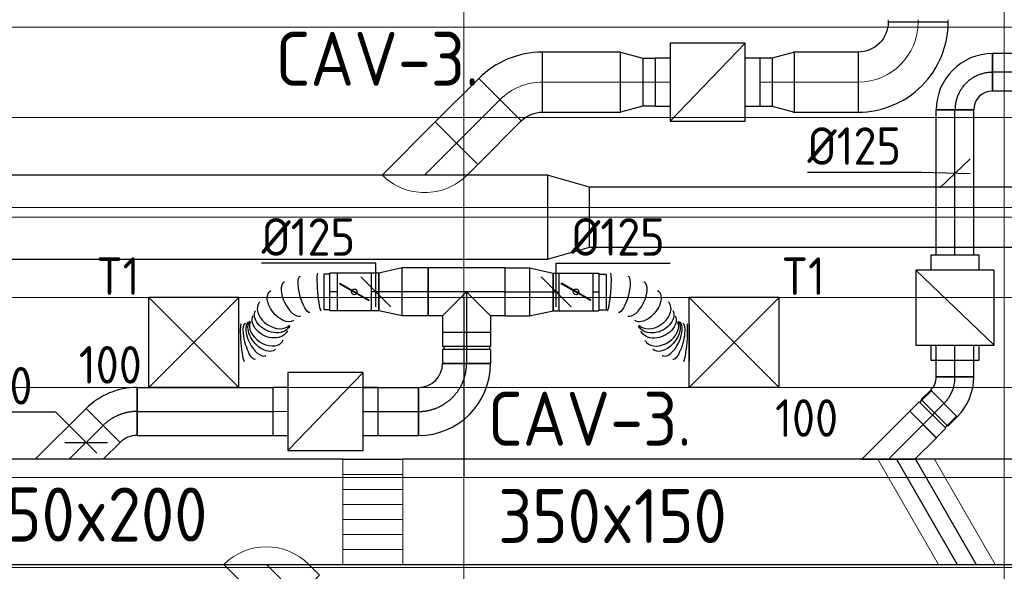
# Model space of a CAD drawing. Header units: millimetres. Extents: x -74135 to 19179, y 5032 to 51848.
# Tile 47 of 55: x -35536 to -32256, y 47537 to 49374. Entities that reach past the tile are written whole.
import ezdxf
from ezdxf.enums import TextEntityAlignment as Align

# ---------------------------------------------------------------- set-up
doc = ezdxf.new("R2010")
doc.units = ezdxf.units.MM
doc.header["$LTSCALE"] = 50
doc.linetypes.add('CENTER2', pattern=[28.575, 19.05, -3.175, 3.175, -3.175])
for name, color, linetype in [('45 Plafond', 7, 'Continuous'), ('4plfd', 254, 'Continuous'), ('WL570---_RETOUR', 100, 'Continuous'), ('WL570---_TOEVOER', 200, 'Continuous'), ('WL570---_TOEVOER_HL', 1, 'Continuous'), ('WL570---_TOEVOER_RST', 3, 'Continuous'), ('WL570---_TOEVOER_RST_HL', 1, 'Continuous'), ('WM570---_RETOUR', 2, 'Continuous'), ('WM570---_TOEVOER', 2, 'Continuous'), ('WM570---_TOEVOER_PR', 2, 'Continuous'), ('WM570---_TOEVOER_RST_PR', 1, 'Continuous')]:
    doc.layers.add(name, color=color, linetype=linetype)
for name, color, linetype, lineweight in [('WL570---_BESTAAND-HARTLIJN', 161, 'Continuous', 0), ('WL570---_BESTAAND-RETOUR', 140, 'Continuous', 0), ('WL570---_BESTAAND-TOEVOER', 180, 'Continuous', 0)]:
    doc.layers.add(name, color=color, linetype=linetype, lineweight=lineweight)
doc.styles.add('BURO-025', font='ISO96.shx', dxfattribs={"height": 125})
doc.styles.add('MAATVOERING', font='ISO')

# ---------------------------------------------------------------- blocks, each defined once
blk = doc.blocks.new('KARO')
for p, q in [((1, 0.5), (0, 0.5)), ((0, -0.5), (1, -0.5))]:
    blk.add_line(p, q)
at = {"invisible_edges": 15}
blk.add_3dface([(0, 0.5), (0, -0.5), (1, -0.5), (1, 0.5)], dxfattribs=at)
at = {"layer": 'WL570---_BESTAAND-HARTLIJN'}
blk.add_line((0, 0), (1, 0), dxfattribs=at)
blk = doc.blocks.new('OZA2500200045R')
blk.add_lwpolyline([(141.4, 0), (176.8, 35.4), (35.4, 176.8), (-141.4, 0)])
at = {"layer": 'WL570---_BESTAAND-HARTLIJN'}
blk.add_line((0, 0), (106.1, 106.1), dxfattribs=at)
at = {"layer": 'WL570---_BESTAAND-RETOUR'}
blk.add_arc((0, 141.4), 200, 225, 315, dxfattribs=at)
blk = doc.blocks.new('VBX1601600016025000')
blk.add_lwpolyline([(50, -130), (300, -130), (300, 130), (50, 130)], close=True)
for points in [[(50, 80), (0, 80), (0, -80), (50, -80)], [(300, -80), (350, -80), (350, 80), (300, 80)]]:
    blk.add_lwpolyline(points)
at = {"layer": 'WL570---_BESTAAND-HARTLIJN'}
blk.add_line((300, 0), (350, 0), dxfattribs=at)
at = {"layer": 'WL570---_BESTAAND-TOEVOER'}
blk.add_line((50, -130), (300, 130), dxfattribs=at)
blk = doc.blocks.new('OSV2001600740G')
blk.add_lwpolyline([(0, -100), (74.6, -80), (74.6, 80), (0, 100)], close=True)
at = {"layer": 'WL570---_BESTAAND-HARTLIJN'}
blk.add_line((0, 0), (74.6, 0), dxfattribs=at)
blk = doc.blocks.new('OBO20000045H')
blk.add_lwpolyline([(100, -82.8, 0.198912), (12.1, 129.3), (-129.3, -12.1, -0.198912), (-100, -82.8)], format="xyb", close=True)
at = {"invisible_edges": 15}
for points in [[(-123.4, -18.6), (29.8, 110), (12.1, 129.3), (-129.3, -12.1)], [(-118.1, -25.5), (45.7, 89.2), (29.8, 110), (-123.4, -18.6)], [(-113.4, -32.8), (59.8, 67.2), (45.7, 89.2), (-118.1, -25.5)], [(-109.4, -40.6), (71.9, 43.9), (59.8, 67.2), (-113.4, -32.8)], [(-106, -48.6), (81.9, 19.8), (71.9, 43.9), (-109.4, -40.6)], [(-103.4, -57), (89.8, -5.2), (81.9, 19.8), (-106, -48.6)], [(-101.5, -65.5), (95.4, -30.7), (89.8, -5.2), (-103.4, -57)], [(-100.4, -74.1), (98.9, -56.7), (95.4, -30.7), (-101.5, -65.5)], [(-100, -82.8), (100, -82.8), (98.9, -56.7), (-100.4, -74.1)]]:
    blk.add_3dface(points, dxfattribs=at)
at = {"layer": 'WL570---_BESTAAND-HARTLIJN'}
blk.add_arc((-200, -82.8), 200, 0, 45, dxfattribs=at)
blk = doc.blocks.new('OBO20000090H')
blk.add_lwpolyline([(100, -200, 0.414214), (-200, 100), (-200, -100, -0.414214), (-100, -200)], format="xyb", close=True)
at = {"invisible_edges": 15}
for points in [[(-182.6, -101.5), (-147.9, 95.4), (-200, 100), (-200, -100)], [(-165.8, -106), (-97.4, 81.9), (-147.9, 95.4), (-182.6, -101.5)], [(-150, -113.4), (-50, 59.8), (-97.4, 81.9), (-165.8, -106)], [(-135.7, -123.4), (-7.2, 29.8), (-50, 59.8), (-150, -113.4)], [(-123.4, -135.7), (29.8, -7.2), (-7.2, 29.8), (-135.7, -123.4)], [(-113.4, -150), (59.8, -50), (29.8, -7.2), (-123.4, -135.7)], [(-106, -165.8), (81.9, -97.4), (59.8, -50), (-113.4, -150)], [(-101.5, -182.6), (95.4, -147.9), (81.9, -97.4), (-106, -165.8)], [(-100, -200), (100, -200), (95.4, -147.9), (-101.5, -182.6)]]:
    blk.add_3dface(points, dxfattribs=at)
at = {"layer": 'WL570---_BESTAAND-HARTLIJN'}
blk.add_arc((-200, -200), 200, 0, 90, dxfattribs=at)
blk = doc.blocks.new('KARH')
for p, q in [((1, 0.5), (0, 0.5)), ((0, -0.5), (1, -0.5))]:
    blk.add_line(p, q)
at = {"invisible_edges": 15}
blk.add_3dface([(0, 0.5), (0, -0.5), (1, -0.5), (1, 0.5)], dxfattribs=at)
blk = doc.blocks.new('VV335020035015002000GO')
for p, q in [((0, 175), (200, 175)), ((0, -175), (200, -175))]:
    blk.add_line(p, q)
at = {"layer": 'WL570---_BESTAAND-TOEVOER'}
for p, q in [((0, -175), (0, 175)), ((200, -175), (200, 175)), ((0, 125), (200, 125)), ((0, 75), (200, 75)), ((0, 25), (200, 25)), ((0, -25), (200, -25)), ((0, -75), (200, -75)), ((0, -125), (200, -125))]:
    blk.add_line(p, q, dxfattribs=at)
blk = doc.blocks.new('UISO')
for p, q in [((0, 0.18), (1, 0.7574)), ((0, 0), (1, 0.5774))]:
    blk.add_line(p, q)
at = {"layer": 'WL570---_BESTAAND-TOEVOER'}
for p, q in [((0, 0.36), (1, 0.9374)), ((0, -0.18), (1, 0.3974))]:
    blk.add_line(p, q, dxfattribs=at)
blk = doc.blocks.new('OSV28020001400G')
blk.add_lwpolyline([(0, -140), (140, -100), (140, 100), (0, 140)], close=True)
at = {"layer": 'WL570---_BESTAAND-HARTLIJN'}
blk.add_line((0, 0), (140, 0), dxfattribs=at)
blk = doc.blocks.new('Groep-47')
at = {"color": 8, "linetype": 'Continuous', "lineweight": 13}
for p, q in [((-73154.9, 48999.1), (-11882.7, 48999.1)), ((-73154.9, 48699.1), (-11882.7, 48699.1)), ((-73154.9, 48399.1), (-11882.7, 48399.1)), ((-73154.9, 48399.1), (-11882.7, 48399.1)), ((-73154.9, 48099.1), (-11882.7, 48099.1)), ((-73154.9, 47799.1), (-11882.7, 47799.1)), ((-73154.9, 47499.1), (-11882.7, 47499.1)), ((-73154.9, 47199.1), (-11882.7, 47199.1))]:
    blk.add_line(p, q, dxfattribs=at)
blk = doc.blocks.new('Groep-53')
at = {"color": 8, "linetype": 'Continuous', "lineweight": 13}
for p, q in [((-35054.9, 50199.1), (-35054.9, 42999.1)), ((-35054.9, 50199.1), (-35054.9, 42999.1)), ((-33254.9, 50199.1), (-33254.9, 42999.1)), ((-33254.9, 50199.1), (-33254.9, 42999.1))]:
    blk.add_line(p, q, dxfattribs=at)
at = {"color": 8}
blk.add_blockref('Groep-47', (0, 0), dxfattribs=at)
blk = doc.blocks.new('Block plafond 4e verd')
at = {"layer": '4plfd'}
blk.add_blockref('Groep-53', (73304.912, -19149.14), dxfattribs=at)
blk = doc.blocks.new('*U266')
at = {"color": 0, "ltscale": 10}
for p, q in [((150, 150, -2500), (-150, 150, -2500)), ((-150, -150, -2500), (-150, 150, -2500)), ((150, -150, -2500), (-150, 150, -2500)), ((-150, -150, -2500), (150, 150, -2500)), ((150, -150, -2500), (150, 150, -2500)), ((150, -150, -2500), (-150, -150, -2500))]:
    blk.add_line(p, q, dxfattribs=at)
at = {"layer": 'WL570---_TOEVOER_RST_HL', "linetype": 'CENTER2'}
blk.add_circle((0, 0, -2500), 0.075, dxfattribs=at)
at = {"layer": 'WL570---_TOEVOER_RST', "color": 2, "style": 'BURO-025'}
for tag in ['MC', 'Q']:
    blk.add_attdef(tag, text='', height=125, dxfattribs=at).set_placement((0, 0), align=Align.MIDDLE)
at = {"layer": 'WM570---_TOEVOER_RST_PR', "color": 2, "style": 'BURO-025'}
blk.add_attdef('POSNR', text='', height=125, dxfattribs=at).set_placement((0, 0), align=Align.MIDDLE)
blk = doc.blocks.new('*U366')
at = {"color": 0, "ltscale": 10}
for p, q in [((0, 80), (452.8, 80)), ((0, -80), (0, 80)), ((452.8, 80), (452.8, -80)), ((0, -80), (452.8, -80))]:
    blk.add_line(p, q, dxfattribs=at)
at = {"layer": 'WL570---_TOEVOER_HL', "linetype": 'CENTER2'}
blk.add_line((0, 0), (452.8, 0), dxfattribs=at)
at = {"layer": 'WM570---_TOEVOER_PR', "color": 2, "style": 'BURO-025'}
blk.add_attdef('POSNR', text='', height=125, dxfattribs=at).set_placement((0, 0), align=Align.MIDDLE)
blk = doc.blocks.new('*U367')
at = {"color": 0, "ltscale": 10}
for p, q in [((-160, -80, -2700), (-160, 80, -2700)), ((80, -160, -2700), (-80, -160, -2700))]:
    blk.add_line(p, q, dxfattribs=at)
for radius in [240, 80]:
    blk.add_arc((-160, -160, -2700), radius, 0, 90, dxfattribs=at)
at = {"layer": 'WL570---_TOEVOER_HL', "linetype": 'CENTER2'}
blk.add_arc((-160, -160, -2700), 160, 0, 90, dxfattribs=at)
at = {"layer": 'WM570---_TOEVOER_PR', "color": 2, "style": 'BURO-025'}
blk.add_attdef('POSNR', text='', height=125, dxfattribs=at).set_placement((0, 0), align=Align.MIDDLE)
blk = doc.blocks.new('*U368')
at = {"color": 0, "ltscale": 10}
for p, q in [((-51.7, 80, -2700), (-5, 80, -2700)), ((-51.7, 80, -2700), (-51.7, -80, -2700)), ((-5, 80, -2700), (-5, -80, -2700)), ((-5, 76, -2700), (5, 76, -2700)), ((5, 80, -2700), (51.7, 80, -2700)), ((5, 80, -2700), (5, -80, -2700)), ((51.7, 80, -2700), (51.7, -80, -2700)), ((-51.7, -80, -2700), (-5, -80, -2700)), ((-5, -76, -2700), (5, -76, -2700)), ((5, -80, -2700), (51.7, -80, -2700))]:
    blk.add_line(p, q, dxfattribs=at)
at = {"layer": 'WL570---_TOEVOER_HL', "linetype": 'CENTER2'}
blk.add_line((-51.7, 0, -2700), (51.7, 0, -2700), dxfattribs=at)
at = {"layer": 'WM570---_TOEVOER_PR', "color": 2, "style": 'BURO-025'}
blk.add_attdef('POSNR', text='', height=125, dxfattribs=at).set_placement((0, 0), align=Align.MIDDLE)
blk = doc.blocks.new('*U369')
at = {"color": 0, "ltscale": 10}
for p, q in [((-80, 80, -2700), (-80, 134.9, -2700)), ((-80, 134.9, -2700), (80, 134.9, -2700)), ((80, 80, -2700), (80, 134.9, -2700)), ((-128.3, 80, -2700), (-80, 80, -2700)), ((-128.3, 80, -2700), (-128.3, -80, -2700)), ((-80, 80, -2700), (0, 0, -2700)), ((80, 80, -2700), (0, 0, -2700)), ((80, 80, -2700), (128.3, 80, -2700)), ((128.3, 80, -2700), (128.3, -80, -2700)), ((-128.3, -80, -2700), (128.3, -80, -2700))]:
    blk.add_line(p, q, dxfattribs=at)
at = {"layer": 'WL570---_TOEVOER_HL', "linetype": 'CENTER2'}
for p, q in [((0, 0, -2700), (0, 134.9, -2700)), ((-128.3, 0, -2700), (128.3, 0, -2700))]:
    blk.add_line(p, q, dxfattribs=at)
at = {"layer": 'WM570---_TOEVOER_PR', "color": 2, "style": 'BURO-025'}
blk.add_attdef('POSNR', text='', height=125, dxfattribs=at).set_placement((0, 0), align=Align.MIDDLE)
blk = doc.blocks.new('*U370')
at = {"color": 0, "ltscale": 10}
for p, q in [((0, 80, -2700), (81.7, 80, -2700)), ((0, -80, -2700), (0, 80, -2700)), ((81.7, 80, -2700), (81.7, -80, -2700)), ((0, -80, -2700), (81.7, -80, -2700))]:
    blk.add_line(p, q, dxfattribs=at)
at = {"layer": 'WL570---_TOEVOER_HL', "linetype": 'CENTER2'}
blk.add_line((0, 0, -2700), (81.7, 0, -2700), dxfattribs=at)
at = {"layer": 'WM570---_TOEVOER_PR', "color": 2, "style": 'BURO-025'}
blk.add_attdef('POSNR', text='', height=125, dxfattribs=at).set_placement((0, 0), align=Align.MIDDLE)
blk = doc.blocks.new('*U371')
at = {"color": 0, "ltscale": 10}
for p, q in [((0, 80, -2700), (78.2, 62.5, -2700)), ((0, 80, -2700), (0, -80, -2700)), ((78.2, 62.5, -2700), (78.2, -62.5, -2700)), ((0, -80, -2700), (78.2, -62.5, -2700))]:
    blk.add_line(p, q, dxfattribs=at)
at = {"layer": 'WL570---_TOEVOER_HL', "linetype": 'CENTER2'}
blk.add_line((0, 0, -2700), (78.2, 0, -2700), dxfattribs=at)
for centre in [(0, 0, -2700), (78.2, 0, -2700)]:
    blk.add_circle(centre, 0.075, dxfattribs=at)
at = {"layer": 'WM570---_TOEVOER_PR', "color": 2, "style": 'BURO-025'}
blk.add_attdef('POSNR', text='', height=125, dxfattribs=at).set_placement((0, 0), align=Align.MIDDLE)
blk = doc.blocks.new('*U372')
at = {"color": 0, "ltscale": 10}
for p, q in [((0, 62.5, -2700), (20, 62.5, -2700)), ((0, -62.5, -2700), (0, 62.5, -2700)), ((0, -62.5, -2700), (20, -62.5, -2700))]:
    blk.add_line(p, q, dxfattribs=at)
at = {"layer": 'WL570---_TOEVOER_HL', "linetype": 'CENTER2'}
blk.add_line((0, 0, -2700), (20, 0, -2700), dxfattribs=at)
at = {"layer": 'WM570---_TOEVOER_PR', "color": 2, "style": 'BURO-025'}
blk.add_attdef('POSNR', text='', height=125, dxfattribs=at).set_placement((0, 0), align=Align.MIDDLE)
blk = doc.blocks.new('*U373')
at = {"ltscale": 10}
for p, q in [((-56.4, 62.5, -2700), (56.4, 62.5, -2700)), ((-56.4, -62.5, -2700), (-56.4, 62.5, -2700)), ((56.4, 62.5, -2700), (56.4, -62.5, -2700)), ((76.4, 59.4, -2700), (100.8, 59.4, -2700)), ((100.8, 59.4, -2700), (100.8, -59.4, -2700)), ((-49.4, 27.3, -2700), (-48.4, 29.1, -2700)), ((48.4, -29.1, -2700), (-49.4, 27.3, -2700)), ((49.4, -27.3, -2700), (-48.4, 29.1, -2700)), ((48.4, -29.1, -2700), (49.4, -27.3, -2700)), ((-56.4, -62.5, -2700), (56.4, -62.5, -2700)), ((76.4, -59.4, -2700), (100.8, -59.4, -2700))]:
    blk.add_line(p, q, dxfattribs=at)
blk.add_circle((0, 0, -2700), 9.41, dxfattribs=at)
at = {"layer": 'WL570---_TOEVOER', "color": 2, "style": 'BURO-025'}
blk.add_attdef('I', text='', height=125, dxfattribs=at).set_placement((0, 0), align=Align.MIDDLE)
at = {"layer": 'WM570---_TOEVOER_PR', "color": 2, "style": 'BURO-025'}
blk.add_attdef('POSNR', text='', height=125, dxfattribs=at).set_placement((0, 0), align=Align.MIDDLE)
blk = doc.blocks.new('*U374')
at = {"color": 0, "ltscale": 10}
for p, q in [((0, 80, -2700), (86.2, 80, -2700)), ((0, -80, -2700), (0, 80, -2700)), ((86.2, 80, -2700), (86.2, -80, -2700)), ((0, -80, -2700), (86.2, -80, -2700))]:
    blk.add_line(p, q, dxfattribs=at)
at = {"layer": 'WL570---_TOEVOER_HL', "linetype": 'CENTER2'}
blk.add_line((0, 0, -2700), (86.2, 0, -2700), dxfattribs=at)
at = {"layer": 'WM570---_TOEVOER_PR', "color": 2, "style": 'BURO-025'}
blk.add_attdef('POSNR', text='', height=125, dxfattribs=at).set_placement((0, 0), align=Align.MIDDLE)
blk = doc.blocks.new('*U375')
at = {"color": 0, "ltscale": 10}
for p, q in [((0, 80, -2700), (78.2, 62.5, -2700)), ((0, 80, -2700), (0, -80, -2700)), ((78.2, 62.5, -2700), (78.2, -62.5, -2700)), ((0, -80, -2700), (78.2, -62.5, -2700))]:
    blk.add_line(p, q, dxfattribs=at)
at = {"layer": 'WL570---_TOEVOER_HL', "linetype": 'CENTER2'}
blk.add_line((0, 0, -2700), (78.2, 0, -2700), dxfattribs=at)
for centre in [(0, 0, -2700), (78.2, 0, -2700)]:
    blk.add_circle(centre, 0.075, dxfattribs=at)
at = {"layer": 'WM570---_TOEVOER_PR', "color": 2, "style": 'BURO-025'}
blk.add_attdef('POSNR', text='', height=125, dxfattribs=at).set_placement((0, 0), align=Align.MIDDLE)
blk = doc.blocks.new('*U376')
at = {"color": 0, "ltscale": 10}
for p, q in [((0, 62.5, -2700), (24.8, 62.5, -2700)), ((0, -62.5, -2700), (0, 62.5, -2700)), ((0, -62.5, -2700), (24.8, -62.5, -2700))]:
    blk.add_line(p, q, dxfattribs=at)
at = {"layer": 'WL570---_TOEVOER_HL', "linetype": 'CENTER2'}
blk.add_line((0, 0, -2700), (24.8, 0, -2700), dxfattribs=at)
at = {"layer": 'WM570---_TOEVOER_PR', "color": 2, "style": 'BURO-025'}
blk.add_attdef('POSNR', text='', height=125, dxfattribs=at).set_placement((0, 0), align=Align.MIDDLE)
blk = doc.blocks.new('*U377')
at = {"ltscale": 10}
for p, q in [((-56.4, 62.5, -2700), (56.4, 62.5, -2700)), ((-56.4, -62.5, -2700), (-56.4, 62.5, -2700)), ((56.4, 62.5, -2700), (56.4, -62.5, -2700)), ((81.3, 59.4, -2700), (100.8, 59.4, -2700)), ((100.8, 59.4, -2700), (100.8, -59.4, -2700)), ((-49.4, 27.3, -2700), (-48.4, 29.1, -2700)), ((48.4, -29.1, -2700), (-49.4, 27.3, -2700)), ((49.4, -27.3, -2700), (-48.4, 29.1, -2700)), ((48.4, -29.1, -2700), (49.4, -27.3, -2700)), ((-56.4, -62.5, -2700), (56.4, -62.5, -2700)), ((81.3, -59.4, -2700), (100.8, -59.4, -2700))]:
    blk.add_line(p, q, dxfattribs=at)
blk.add_circle((0, 0, -2700), 9.41, dxfattribs=at)
at = {"layer": 'WL570---_TOEVOER', "color": 2, "style": 'BURO-025'}
blk.add_attdef('I', text='', height=125, dxfattribs=at).set_placement((0, 0), align=Align.MIDDLE)
at = {"layer": 'WM570---_TOEVOER_PR', "color": 2, "style": 'BURO-025'}
blk.add_attdef('POSNR', text='', height=125, dxfattribs=at).set_placement((0, 0), align=Align.MIDDLE)
blk = doc.blocks.new('*U378')
at = {"color": 0, "ltscale": 10}
for p, q in [((0, 80, -2700), (185, 80, -2700)), ((0, -80, -2700), (0, 80, -2700)), ((185, 80, -2700), (185, -80, -2700)), ((0, -80, -2700), (185, -80, -2700))]:
    blk.add_line(p, q, dxfattribs=at)
at = {"layer": 'WL570---_TOEVOER_HL', "linetype": 'CENTER2'}
blk.add_line((0, 0, -2700), (185, 0, -2700), dxfattribs=at)
at = {"layer": 'WM570---_TOEVOER_PR', "color": 2, "style": 'BURO-025'}
blk.add_attdef('POSNR', text='', height=125, dxfattribs=at).set_placement((0, 0), align=Align.MIDDLE)
blk = doc.blocks.new('*U379')
at = {"color": 0, "ltscale": 10}
for p, q in [((0, 62.5, -2700), (24.8, 62.5, -2700)), ((24.8, 62.5, -2700), (24.8, -62.5, -2700)), ((0, -62.5, -2700), (24.8, -62.5, -2700))]:
    blk.add_line(p, q, dxfattribs=at)
at = {"layer": 'WL570---_TOEVOER_HL', "linetype": 'CENTER2'}
blk.add_line((0, 0, -2700), (24.8, 0, -2700), dxfattribs=at)
at = {"layer": 'WM570---_TOEVOER_PR', "color": 2, "style": 'BURO-025'}
blk.add_attdef('POSNR', text='', height=125, dxfattribs=at).set_placement((0, 0), align=Align.MIDDLE)
blk = doc.blocks.new('*U380')
at = {"color": 0, "ltscale": 10}
for p, q in [((285.1, 230.9, -2700), (285, 230.9, -2700)), ((303.4, 230.9, -2700), (303.4, 105.9, -2700)), ((0, 62.5, -2700), (0, -62.5, -2700)), ((40.4, -62.5, -2700), (40.5, -62.5, -2700))]:
    blk.add_line(p, q, dxfattribs=at)
for centre, major_axis, ratio, start_param, end_param in [((290.4, 168.4, -2700), (5.3, -62.5), 0.098413, 0.008293, 3.1333), ((242.3, 155.8, -2700), (-27.6, 56.4), 0.459174, 6.234554, 6.331817), ((242.3, 155.8, -2700), (-27.6, 56.4), 0.459174, 3.190224, 6.234554), ((210.1, 129.6, -2700), (52.4, -34.8), 0.697447, 3.027272, 3.255914), ((210.1, 129.6, -2700), (52.4, -34.8), 0.697447, 0.114321, 3.027272), ((184.2, 72.1, -2700), (-52.4, 34.8), 0.697447, 3.255914, 6.168864), ((124.4, 23.4, -2700), (27.6, -56.4), 0.459174, 0.048632, 3.092961), ((35.2, 0, -2700), (-5.3, 62.5), 0.098413, 3.149886, 6.274892), ((184.2, 72.1, -2700), (-52.4, 34.8), 0.697447, 3.027272, 3.255914), ((124.4, 23.4, -2700), (27.6, -56.4), 0.459174, 6.234554, 6.331817)]:
    blk.add_ellipse(centre, major_axis=major_axis, ratio=ratio, start_param=start_param, end_param=end_param, dxfattribs=at)
at = {"color": 0, "ltscale": 10, "extrusion": (0, 0, -1)}
for centre, major_axis, ratio, start_param, end_param in [((223.5, 144, -2700), (-40.1, 48.4), 0.598576, 6.205027, 9.34662), ((265, 164.1, -2700), (-16.1, 60.6), 0.288577, 6.256904, 9.398497), ((191, 87.1, -2700), (-57, 25.7), 0.734644, 0, 3.141593), ((198.7, 104.3, -2700), (-57, 25.7), 0.734644, 0, 3.141593), ((159.2, 45.3, -2700), (40.1, -48.4), 0.598576, 3.219751, 6.361343), ((82.2, 8, -2700), (16.1, -60.6), 0.288577, 3.167874, 6.309466)]:
    blk.add_ellipse(centre, major_axis=major_axis, ratio=ratio, start_param=start_param, end_param=end_param, dxfattribs=at)
at = {"layer": 'WM570---_TOEVOER_PR', "color": 2, "style": 'BURO-025'}
blk.add_attdef('POSNR', text='', height=125, dxfattribs=at).set_placement((0, 0), align=Align.MIDDLE)
blk = doc.blocks.new('*U381')
at = {"color": 0, "ltscale": 10}
for p, q in [((0, 62.5, -2700), (20, 62.5, -2700)), ((20, 62.5, -2700), (20, -62.5, -2700)), ((0, -62.5, -2700), (20, -62.5, -2700))]:
    blk.add_line(p, q, dxfattribs=at)
at = {"layer": 'WL570---_TOEVOER_HL', "linetype": 'CENTER2'}
blk.add_line((0, 0, -2700), (20, 0, -2700), dxfattribs=at)
at = {"layer": 'WM570---_TOEVOER_PR', "color": 2, "style": 'BURO-025'}
blk.add_attdef('POSNR', text='', height=125, dxfattribs=at).set_placement((0, 0), align=Align.MIDDLE)
blk = doc.blocks.new('*U382')
at = {"color": 0, "ltscale": 10}
for p, q in [((0, 62.5, -2700), (0, -62.5, -2700)), ((38.5, 62.5, -2700), (38.4, 62.5, -2700)), ((300.2, -106, -2700), (300.2, -231, -2700)), ((281.9, -231, -2700), (282, -231, -2700))]:
    blk.add_line(p, q, dxfattribs=at)
for centre, major_axis, ratio, start_param, end_param in [((33.2, 0, -2700), (5.3, 62.5), 0.098612, 3.149921, 6.274853), ((122.6, -23.5, -2700), (27.7, 56.3), 0.459952, 6.234295, 6.332076), ((122.6, -23.5, -2700), (27.7, 56.3), 0.459952, 3.190483, 6.234295), ((182.3, -72.4, -2700), (52.5, 34.6), 0.698034, 3.256512, 6.168266), ((182.3, -72.4, -2700), (52.5, 34.6), 0.698034, 6.168266, 6.398104), ((208, -130, -2700), (-52.5, -34.6), 0.698034, 0.114919, 3.026674), ((239.7, -156, -2700), (-27.7, -56.3), 0.459952, 0.04889, 3.092702), ((287.2, -168.5, -2700), (-5.3, -62.5), 0.098612, 0.008333, 3.133251), ((208, -130, -2700), (-52.5, -34.6), 0.698034, 6.168266, 6.398104), ((239.7, -156, -2700), (-27.7, -56.3), 0.459952, 6.234295, 6.332076)]:
    blk.add_ellipse(centre, major_axis=major_axis, ratio=ratio, start_param=start_param, end_param=end_param, dxfattribs=at)
at = {"color": 0, "ltscale": 10, "extrusion": (0, 0, -1)}
for centre, major_axis, ratio, start_param, end_param in [((80.2, -8, -2700), (-16.1, -60.6), 0.28913, 3.115181, 6.256773), ((157.4, -45.5, -2700), (40.2, 48.3), 0.599378, 6.20459, 9.346183), ((189, -87.5, -2700), (57.1, 25.4), 0.735081, 0, 3.141593), ((196.7, -104.8, -2700), (57.1, 25.4), 0.735081, 0, 3.141593), ((221.2, -144.4, -2700), (-40.2, -48.3), 0.599378, 3.220188, 6.36178), ((262.2, -164.3, -2700), (16.1, 60.6), 0.28913, 0.026412, 3.168005)]:
    blk.add_ellipse(centre, major_axis=major_axis, ratio=ratio, start_param=start_param, end_param=end_param, dxfattribs=at)
at = {"layer": 'WM570---_TOEVOER_PR', "color": 2, "style": 'BURO-025'}
blk.add_attdef('POSNR', text='', height=125, dxfattribs=at).set_placement((0, 0), align=Align.MIDDLE)
blk = doc.blocks.new('*U383')
at = {"color": 0, "ltscale": 10}
for p, q in [((-66.3, -80), (-66.3, 80)), ((103.4, 9.7), (-9.7, -103.4))]:
    blk.add_line(p, q, dxfattribs=at)
for radius in [240.1, 80.1]:
    blk.add_arc((-66.3, -160.1), radius, 45, 90, dxfattribs=at)
at = {"layer": 'WL570---_TOEVOER_HL', "linetype": 'CENTER2'}
blk.add_arc((-66.3, -160.1), 160.1, 45, 90, dxfattribs=at)
at = {"layer": 'WM570---_TOEVOER_PR', "color": 2, "style": 'BURO-025'}
blk.add_attdef('POSNR', text='', height=125, dxfattribs=at).set_placement((0, 0), align=Align.MIDDLE)
blk = doc.blocks.new('*U384')
at = {"layer": 'WM570---_TOEVOER', "color": 0, "ltscale": 10}
for p, q in [((-101.2, 101.2), (-490.5, 101.2)), ((35.4, -35.4), (-101.2, 101.2)), ((-70.7, 0), (70.7, 0))]:
    blk.add_line(p, q, dxfattribs=at)
at = {"layer": 'WM570---_TOEVOER', "color": 0, "style": 'BURO-025'}
blk.add_text('%%c160', height=125, dxfattribs=at).set_placement((-490.5, 126.2))
blk = doc.blocks.new('*U385')
at = {"layer": 'WM570---_TOEVOER', "color": 0, "ltscale": 10}
for p, q in [((0, 95.7), (380.4, 95.7)), ((0, -50), (0, 95.7)), ((50, -50), (-50, 50))]:
    blk.add_line(p, q, dxfattribs=at)
at = {"layer": 'WM570---_TOEVOER', "color": 0, "style": 'BURO-025'}
blk.add_text('%%c125', height=125, dxfattribs=at).set_placement((50, 120.7))
blk = doc.blocks.new('*U386')
at = {"layer": 'WM570---_TOEVOER', "color": 0, "ltscale": 10}
for p, q in [((0, 95.6), (-380.4, 95.6)), ((0, -50), (0, 95.6)), ((50, -50), (-50, 50))]:
    blk.add_line(p, q, dxfattribs=at)
at = {"layer": 'WM570---_TOEVOER', "color": 0, "style": 'BURO-025'}
blk.add_text('%%c125', height=125, dxfattribs=at).set_placement((-380.4, 120.6))
blk = doc.blocks.new('*U387')
at = {"color": 0, "ltscale": 10}
for p, q in [((0, 88.4), (160.9, -72.5)), ((0, -88.4), (0, 88.4)), ((0, -88.4), (72.5, -160.9)), ((160.9, -72.5), (72.5, -160.9))]:
    blk.add_line(p, q, dxfattribs=at)
at = {"layer": 'WL570---_TOEVOER_HL', "linetype": 'CENTER2'}
blk.add_line((0, 0), (116.7, -116.7), dxfattribs=at)
at = {"layer": 'WM570---_TOEVOER_PR', "color": 2, "style": 'BURO-025'}
blk.add_attdef('POSNR', text='', height=125, dxfattribs=at).set_placement((0, 0), align=Align.MIDDLE)
blk = doc.blocks.new('*U388')
at = {"color": 0, "ltscale": 10}
for p, q in [((-49.3, 62.5), (-5, 62.5)), ((-49.3, 62.5), (-49.3, -62.5)), ((-5, 62.5), (-5, -62.5)), ((-5, 59.375), (5, 59.375)), ((5, 62.5), (49.3, 62.5)), ((5, 62.5), (5, -62.5)), ((49.3, 62.5), (49.3, -62.5)), ((-49.3, -62.5), (-5, -62.5)), ((-5, -59.375), (5, -59.375)), ((5, -62.5), (49.3, -62.5))]:
    blk.add_line(p, q, dxfattribs=at)
at = {"layer": 'WL570---_TOEVOER_HL', "linetype": 'CENTER2'}
blk.add_line((-49.3, 0), (49.3, 0), dxfattribs=at)
at = {"layer": 'WM570---_TOEVOER_PR', "color": 2, "style": 'BURO-025'}
blk.add_attdef('POSNR', text='', height=125, dxfattribs=at).set_placement((0, 0), align=Align.MIDDLE)
blk = doc.blocks.new('*U389')
at = {"color": 0, "ltscale": 10}
for p, q in [((-7.6, 80.8), (80.8, -7.6)), ((-51.8, 59.4), (-96.1, 59.4)), ((-96.1, -59.4), (-96.1, 59.4)), ((-51.8, -62.5), (-51.8, 62.5)), ((-51.8, -59.4), (-96.1, -59.4))]:
    blk.add_line(p, q, dxfattribs=at)
for radius in [62.6, 187.6]:
    blk.add_arc((-51.8, 125.1), radius, 270, 315, dxfattribs=at)
at = {"layer": 'WL570---_TOEVOER_HL', "linetype": 'CENTER2'}
blk.add_arc((-51.8, 125.1), 125.1, 270, 315, dxfattribs=at)
at = {"layer": 'WM570---_TOEVOER_PR', "color": 2, "style": 'BURO-025'}
blk.add_attdef('POSNR', text='', height=125, dxfattribs=at).set_placement((0, 0), align=Align.MIDDLE)
blk = doc.blocks.new('*U390')
at = {"color": 0, "ltscale": 10}
for p, q in [((0, 62.5), (105.4, 62.5)), ((0, -62.5), (0, 62.5)), ((105.4, 62.5), (105.4, -62.5)), ((0, -62.5), (105.4, -62.5))]:
    blk.add_line(p, q, dxfattribs=at)
at = {"layer": 'WL570---_TOEVOER_HL', "linetype": 'CENTER2'}
blk.add_line((0, 0), (105.4, 0), dxfattribs=at)
at = {"layer": 'WM570---_TOEVOER_PR', "color": 2, "style": 'BURO-025'}
blk.add_attdef('POSNR', text='', height=125, dxfattribs=at).set_placement((0, 0), align=Align.MIDDLE)
blk = doc.blocks.new('*U391')
at = {"color": 0, "ltscale": 10}
for p, q in [((0, 62.5, -2700), (484.5, 62.5, -2700)), ((0, -62.5, -2700), (0, 62.5, -2700)), ((484.5, 62.5, -2700), (484.5, -62.5, -2700)), ((0, -62.5, -2700), (484.5, -62.5, -2700))]:
    blk.add_line(p, q, dxfattribs=at)
at = {"layer": 'WL570---_TOEVOER_HL', "linetype": 'CENTER2'}
blk.add_line((0, 0, -2700), (484.5, 0, -2700), dxfattribs=at)
at = {"layer": 'WM570---_TOEVOER_PR', "color": 2, "style": 'BURO-025'}
blk.add_attdef('POSNR', text='', height=125, dxfattribs=at).set_placement((0, 0), align=Align.MIDDLE)
blk = doc.blocks.new('*U392')
at = {"color": 0, "ltscale": 10}
for p, q in [((-125, -62.5, -2700), (-125, 62.5, -2700)), ((62.5, -125, -2700), (-62.5, -125, -2700))]:
    blk.add_line(p, q, dxfattribs=at)
for radius in [187.5, 62.5]:
    blk.add_arc((-125, -125, -2700), radius, 0, 90, dxfattribs=at)
at = {"layer": 'WL570---_TOEVOER_HL', "linetype": 'CENTER2'}
blk.add_arc((-125, -125, -2700), 125, 0, 90, dxfattribs=at)
at = {"layer": 'WM570---_TOEVOER_PR', "color": 2, "style": 'BURO-025'}
blk.add_attdef('POSNR', text='', height=125, dxfattribs=at).set_placement((0, 0), align=Align.MIDDLE)
blk = doc.blocks.new('*U393')
at = {"color": 0, "ltscale": 10}
for p, q in [((0, 62.5, -2700), (377.6, 62.5, -2700)), ((0, -62.5, -2700), (0, 62.5, -2700)), ((377.6, 62.5, -2700), (377.6, -62.5, -2700)), ((0, -62.5, -2700), (377.6, -62.5, -2700))]:
    blk.add_line(p, q, dxfattribs=at)
at = {"layer": 'WL570---_TOEVOER_HL', "linetype": 'CENTER2'}
blk.add_line((0, 0, -2700), (377.6, 0, -2700), dxfattribs=at)
at = {"layer": 'WM570---_TOEVOER_PR', "color": 2, "style": 'BURO-025'}
blk.add_attdef('POSNR', text='', height=125, dxfattribs=at).set_placement((0, 0), align=Align.MIDDLE)
blk = doc.blocks.new('*U395')
at = {"layer": 'WM570---_TOEVOER', "color": 0, "ltscale": 10}
for p, q in [((-50, -48.6), (50, 48.6)), ((-111.3, 3.2), (-491.6, 3.2)), ((50, -1.5), (-111.3, 3.2))]:
    blk.add_line(p, q, dxfattribs=at)
at = {"layer": 'WM570---_TOEVOER', "color": 0, "style": 'BURO-025'}
blk.add_text('%%c125', height=125, dxfattribs=at).set_placement((-491.6, 28.2))

msp = doc.modelspace()

# ---------------------------------------------------------------- linework, layer by layer
at = {"color": 0, "ltscale": 10}
msp.add_line((-35314.9, 48078.8), (-35201.7, 47965.6), dxfattribs=at)
at = {"layer": '45 Plafond', "color": 160}
for p, q in [((-34056, 48448.9), (-34056, 48148.9)), ((-34056, 48148.9), (-34056, 47848.9))]:
    msp.add_line(p, q, dxfattribs=at)
at = {"layer": 'WL570---_TOEVOER'}
for p, q in [((-34056.1, 48298.9), (-34056.1, 47969.1)), ((-35314.9, 48078.8), (-35483.9, 47909.7)), ((-35201.7, 47965.6), (-35257.6, 47909.7))]:
    msp.add_line(p, q, dxfattribs=at)
at = {"layer": 'WL570---_TOEVOER_HL', "linetype": 'CENTER2'}
msp.add_line((-35258.3, 48022.2), (-35370.7, 47909.7), dxfattribs=at)

# ---------------------------------------------------------------- block references
at = {"layer": 'WL570---_BESTAAND-RETOUR', "xscale": 8.033562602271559, "yscale": 200, "zscale": 200, "rotation": 90.00000000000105}
msp.add_blockref('KARO', (-32542.9, 49366.3), dxfattribs=at)
at = {"layer": 'WL570---_RETOUR'}
for name, p in [('Block plafond 4e verd', (-72306, 19498.9)), ('OZA2500200045R', (-34186.9, 48856.9)), ('OSV28020001400G', (-33777.5, 48716.9))]:
    msp.add_blockref(name, p, dxfattribs=at)
for name, p, rotation in [('OBO20000090H', (-32542.9, 49166.3), 270.000000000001), ('OBO20000045H', (-33877.5, 49166.3), 90.000000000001), ('VBX1601600016025000', (-33069.6, 49166.3), 179.9999999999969), ('OSV2001600740G', (-32954.7, 49166.3), 180.000000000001)]:
    msp.add_blockref(name, p, dxfattribs=dict(at, rotation=rotation))
for p, xscale, yscale, zscale in [((-33794.6, 49166.3), 260.1472937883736, 200, 200), ((-32959.2, 49166.3), 216.2812768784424, 200, 200), ((-40753.9, 48716.9), 6976.346296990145, 280, 280), ((-33637.5, 48716.9), 3124.98964401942, 200, 200)]:
    msp.add_blockref('KARO', p, dxfattribs=dict(at, xscale=xscale, yscale=yscale, zscale=zscale))
at = {"layer": 'WL570---_RETOUR', "xscale": -1, "rotation": 180}
msp.add_blockref('OSV2001600740G', (-33534.5, 49166.3), dxfattribs=at)
at = {"layer": 'WL570---_RETOUR'}
for p, xscale, yscale, zscale, rotation in [((-33459.9, 49166.3), -41.65426006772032, 160, 160, 180), ((-33029.3, 49166.3), 41.65426006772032, 160, 160, 180.000000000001), ((-34080.8, 48962.9), 204.7525613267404, 200, 200, 45.00000000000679)]:
    msp.add_blockref('KARO', p, dxfattribs=dict(at, xscale=xscale, yscale=yscale, zscale=zscale, rotation=rotation))
at = {"layer": 'WL570---_TOEVOER'}
for name, p, rotation in [('*U392', (-32420.3, 49199, 2700), 90), ('*U393', (-31917.7, 49199, 2700), 180), ('*U391', (-32420.3, 48589.5, 2700), 90), ('VBX1601600016025000', (-32420.3, 48589.5), 269.9999999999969), ('*U375', (-34261.9, 48467.4, 2700), 180), ('*U374', (-34175.7, 48467.4, 2700), 180), ('*U369', (-34047.4, 48467.4, 2700), 180), ('*U380', (-34502.6, 48467.4, 2700), 180), ('*U377', (-34421.3, 48467.4, 2700), 180), ('*U379', (-34477.8, 48467.4, 2700), 180), ('*U376', (-34340.1, 48467.4, 2700), 180), ('*U368', (-34047.4, 48280.8, 2700), 270), ('*U390', (-32420.3, 48184.1), 90), ('*U367', (-34047.4, 48069.1, 2700), 270), ('*U389', (-32420.3, 48132.3), 45), ('*U383', (-35211.4, 48069.1), 44.99999999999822), ('VBX1601600016025000', (-34342.3, 48069.1), 179.9999999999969), ('*U388', (-32491.8, 48060.8), 45), ('*U387', (-32643.3, 47909.3), 90)]:
    msp.add_blockref(name, p, dxfattribs=dict(at, rotation=rotation))
ref = msp.add_blockref('*U266', (-34956.1, 48299, 2500), dxfattribs=at)
ref.add_attrib('Q', '100', (-35339, 48162), dxfattribs={"layer": 'WL570---_TOEVOER_RST', "color": 2, "height": 125, "style": 'BURO-025'})
ref.add_attrib('MC', 'T1', (-35281.3, 48457.5), dxfattribs={"layer": 'WL570---_TOEVOER_RST', "color": 2, "height": 125, "style": 'BURO-025'})
ref = msp.add_blockref('*U266', (-33156.1, 48298.9, 2500), dxfattribs=at)
ref.add_attrib('Q', '100', (-33019.6, 47984.8), dxfattribs={"layer": 'WL570---_TOEVOER_RST', "color": 2, "height": 125, "style": 'BURO-025'})
ref.add_attrib('MC', 'T1', (-32998.2, 48457.4), dxfattribs={"layer": 'WL570---_TOEVOER_RST', "color": 2, "height": 125, "style": 'BURO-025'})
for name, p in [('*U370', (-33919.1, 48467.4, 2700)), ('*U371', (-33837.3, 48467.4, 2700)), ('*U372', (-33759.1, 48467.4, 2700)), ('*U373', (-33682.7, 48467.4, 2700)), ('*U381', (-33626.2, 48467.4, 2700)), ('*U382', (-33606.2, 48467.4, 2700)), ('*U366', (-35145.1, 48069.1)), ('*U378', (-34392.3, 48069.1, 2700)), ('VV335020035015002000GO', (-34459.9, 47734.7))]:
    msp.add_blockref(name, p, dxfattribs=at)
at = {"layer": 'WL570---_TOEVOER', "yscale": 350}
for p, xscale, zscale in [((-41288.5, 47734.7), 6828.62058435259, 200), ((-34259.9, 47734.7), 2621.239595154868, 150)]:
    msp.add_blockref('KARH', p, dxfattribs=dict(at, xscale=xscale, zscale=zscale))
at = {"layer": 'WL570---_TOEVOER', "xscale": 350, "yscale": 350, "zscale": 350, "rotation": 270}
msp.add_blockref('UISO', (-32614.8, 47909.7), dxfattribs=at)
at = {"layer": 'WL570---_TOEVOER', "xscale": -1, "rotation": 180}
msp.add_blockref('OZA2500200045R', (-34714.3, 47559.7), dxfattribs=at)
at = {"layer": 'WM570---_TOEVOER'}
for name, p in [('*U395', (-32420.3, 48862.6, 2700)), ('*U386', (-34350, 48467.4, 2700)), ('*U385', (-33749.1, 48467.4, 2700)), ('*U384', (-35314.5, 47966))]:
    msp.add_blockref(name, p, dxfattribs=at)

# ---------------------------------------------------------------- texts
at = {"layer": 'WM570---_RETOUR', "style": 'MAATVOERING'}
msp.add_text('CAV-3.', height=180, dxfattribs=at).set_placement((-34683.5, 49154))
at = {"layer": 'WM570---_TOEVOER', "style": 'MAATVOERING'}
for s, p in [('CAV-3.', (-33976.4, 47955)), ('350x200', (-35694.6, 47635.9)), ('350x150', (-33942.1, 47630.7))]:
    msp.add_text(s, height=180, dxfattribs=at).set_placement(p)

doc.saveas('drawing.dxf')
